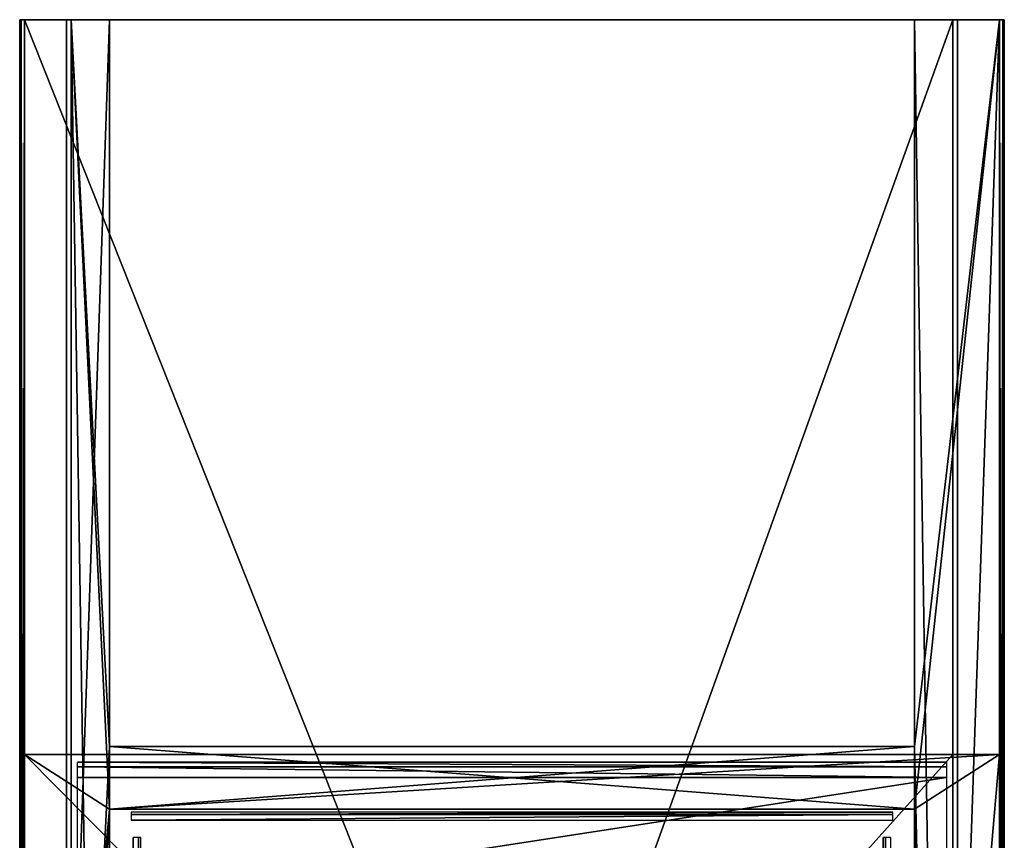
# Model space of a CAD drawing. Header units: millimetres. Extents: x -4 to 59, y -78 to 78.
# Tile 6 of 6: x -4 to 59, y 26 to 78. Entities that reach past the tile are written whole.
import ezdxf

# ---------------------------------------------------------------- set-up
doc = ezdxf.new("R2010")
doc.units = ezdxf.units.MM
doc.header["$LTSCALE"] = 65.185185
for name, color, linetype in [('1', 7, 'CONTINUOUS'), ('37', 7, 'CONTINUOUS'), ('38', 7, 'CONTINUOUS'), ('39', 7, 'CONTINUOUS'), ('4', 7, 'CONTINUOUS'), ('40', 7, 'CONTINUOUS'), ('41', 7, 'CONTINUOUS'), ('42', 7, 'CONTINUOUS'), ('43', 7, 'CONTINUOUS'), ('44', 7, 'CONTINUOUS'), ('45', 7, 'CONTINUOUS'), ('46', 7, 'CONTINUOUS'), ('47', 7, 'CONTINUOUS'), ('48', 7, 'CONTINUOUS'), ('49', 7, 'CONTINUOUS'), ('5', 7, 'CONTINUOUS'), ('50', 7, 'CONTINUOUS'), ('51', 7, 'CONTINUOUS'), ('52', 7, 'CONTINUOUS'), ('53', 7, 'CONTINUOUS'), ('54', 7, 'CONTINUOUS'), ('55', 7, 'CONTINUOUS'), ('56', 7, 'CONTINUOUS'), ('57', 7, 'CONTINUOUS'), ('58', 7, 'CONTINUOUS'), ('6', 7, 'CONTINUOUS'), ('60', 7, 'CONTINUOUS'), ('61', 7, 'CONTINUOUS'), ('62', 7, 'CONTINUOUS'), ('63', 7, 'CONTINUOUS'), ('64', 7, 'CONTINUOUS'), ('65', 7, 'CONTINUOUS'), ('66', 7, 'CONTINUOUS'), ('8', 7, 'CONTINUOUS'), ('9', 7, 'CONTINUOUS')]:
    doc.layers.add(name, color=color, linetype=linetype)

msp = doc.modelspace()

# ---------------------------------------------------------------- linework, layer by layer
at = {"layer": '1', "color": 251, "linetype": 'Continuous', "true_color": 0x4d4d4d}
for points in [[(55.6, 31, -0.01), (55.6, 31, -18.633), (0, 31, -18.633), (55.6, 31, -0.01)], [(0, 31, -0.01), (55.6, 31, -0.01), (0, 31, -18.633), (0, 31, -0.01)]]:
    msp.add_3dface(points, dxfattribs=at)
at = {"layer": '37', "linetype": 'Continuous'}
for points in [[(-3.4, -31.5, -60), (-3.4, 31.5, -60), (59, -31.5, -60), (-3.4, -31.5, -60)], [(59, -31.5, -60), (-3.4, 31.5, -60), (59, 31.5, -60), (59, -31.5, -60)]]:
    msp.add_3dface(points, dxfattribs=at)
at = {"layer": '38', "linetype": 'Continuous'}
for points in [[(-3.7, -31.5, -59.7), (-3.7, 31.5, 2.7), (-3.7, 31.5, -59.7), (-3.7, -31.5, -59.7)], [(-3.7, -31.5, 2.7), (-3.7, 31.5, 2.7), (-3.7, -31.5, -59.7), (-3.7, -31.5, 2.7)]]:
    msp.add_3dface(points, dxfattribs=at)
at = {"layer": '39', "linetype": 'Continuous'}
for points in [[(2.05, 28, 3), (-3.4, 31.5, 3), (-3.4, -31.5, 3), (2.05, 28, 3)], [(59, 31.5, 3), (-3.4, 31.5, 3), (2.05, 28, 3), (59, 31.5, 3)], [(53.55, 28, 3), (59, 31.5, 3), (2.05, 28, 3), (53.55, 28, 3)], [(53.55, -31.5, 3), (59, 31.5, 3), (53.55, 28, 3), (53.55, -31.5, 3)], [(59, -31.5, 3), (59, 31.5, 3), (53.55, -31.5, 3), (59, -31.5, 3)], [(2.05, -31.5, 3), (2.05, 28, 3), (-3.4, -31.5, 3), (2.05, -31.5, 3)]]:
    msp.add_3dface(points, dxfattribs=at)
at = {"layer": '4', "color": 251, "linetype": 'Continuous', "true_color": 0x4d4d4d}
for points in [[(55.6, 30.026, -19.633), (0, 21.487, -19.856), (0, 30.026, -19.633), (55.6, 30.026, -19.633)], [(55.6, 21.487, -19.856), (0, 21.487, -19.856), (55.6, 30.026, -19.633), (55.6, 21.487, -19.856)]]:
    msp.add_3dface(points, dxfattribs=at)
at = {"layer": '40', "linetype": 'Continuous'}
for points in [[(59.3, -31.5, -59.7), (59.3, 31.5, -59.7), (59.3, -31.5, 2.7), (59.3, -31.5, -59.7)], [(59.3, -31.5, 2.7), (59.3, 31.5, -59.7), (59.3, 31.5, 2.7), (59.3, -31.5, 2.7)]]:
    msp.add_3dface(points, dxfattribs=at)
at = {"layer": '41', "linetype": 'Continuous'}
for points in [[(56, -31.5, -57), (56, 31.5, -57), (-0.4, -31.5, -57), (56, -31.5, -57)], [(56, 31.5, -57), (-0.4, 31.5, -57), (-0.4, -31.5, -57), (56, 31.5, -57)]]:
    msp.add_3dface(points, dxfattribs=at)
at = {"layer": '42', "linetype": 'Continuous'}
for points in [[(-0.7, 31.5, -56.7), (-0.7, 31.5, -0.3), (-0.7, -31.5, -0.3), (-0.7, 31.5, -56.7)], [(-0.7, -31.5, -56.7), (-0.7, 31.5, -56.7), (-0.7, -31.5, -0.3), (-0.7, -31.5, -56.7)]]:
    msp.add_3dface(points, dxfattribs=at)
at = {"layer": '43', "linetype": 'Continuous'}
for points in [[(56.3, 31.5, -0.3), (56.3, 31.5, -56.7), (56.3, -31.5, -56.7), (56.3, 31.5, -0.3)], [(56.3, -31.5, -0.3), (56.3, 31.5, -0.3), (56.3, -31.5, -56.7), (56.3, -31.5, -0.3)]]:
    msp.add_3dface(points, dxfattribs=at)
at = {"layer": '44', "linetype": 'Continuous'}
for points in [[(-3.7, 31.5, 2.7), (-3.612, -31.5, 2.912), (-3.612, 31.5, 2.912), (-3.7, 31.5, 2.7)], [(-3.7, 31.5, 2.7), (-3.7, -31.5, 2.7), (-3.612, -31.5, 2.912), (-3.7, 31.5, 2.7)], [(-3.612, -31.5, 2.912), (-3.4, -31.5, 3), (-3.612, 31.5, 2.912), (-3.612, -31.5, 2.912)], [(-3.4, -31.5, 3), (-3.4, 31.5, 3), (-3.612, 31.5, 2.912), (-3.4, -31.5, 3)]]:
    msp.add_3dface(points, dxfattribs=at)
at = {"layer": '45', "linetype": 'Continuous'}
for points in [[(-3.612, -31.5, -59.912), (-3.7, -31.5, -59.7), (-3.612, 31.5, -59.912), (-3.612, -31.5, -59.912)], [(-3.7, -31.5, -59.7), (-3.7, 31.5, -59.7), (-3.612, 31.5, -59.912), (-3.7, -31.5, -59.7)], [(-3.4, 31.5, -60), (-3.4, -31.5, -60), (-3.612, -31.5, -59.912), (-3.4, 31.5, -60)], [(-3.4, 31.5, -60), (-3.612, -31.5, -59.912), (-3.612, 31.5, -59.912), (-3.4, 31.5, -60)]]:
    msp.add_3dface(points, dxfattribs=at)
at = {"layer": '46', "linetype": 'Continuous'}
for points in [[(59, -31.5, -60), (59, 31.5, -60), (59.212, 31.5, -59.912), (59, -31.5, -60)], [(59.212, -31.5, -59.912), (59, -31.5, -60), (59.212, 31.5, -59.912), (59.212, -31.5, -59.912)], [(59.3, 31.5, -59.7), (59.212, -31.5, -59.912), (59.212, 31.5, -59.912), (59.3, 31.5, -59.7)], [(59.3, 31.5, -59.7), (59.3, -31.5, -59.7), (59.212, -31.5, -59.912), (59.3, 31.5, -59.7)]]:
    msp.add_3dface(points, dxfattribs=at)
at = {"layer": '47', "linetype": 'Continuous'}
for points in [[(59, 31.5, 3), (59, -31.5, 3), (59.212, -31.5, 2.912), (59, 31.5, 3)], [(59, 31.5, 3), (59.212, -31.5, 2.912), (59.212, 31.5, 2.912), (59, 31.5, 3)], [(59.212, -31.5, 2.912), (59.3, -31.5, 2.7), (59.212, 31.5, 2.912), (59.212, -31.5, 2.912)], [(59.3, -31.5, 2.7), (59.3, 31.5, 2.7), (59.212, 31.5, 2.912), (59.3, -31.5, 2.7)]]:
    msp.add_3dface(points, dxfattribs=at)
at = {"layer": '48', "linetype": 'Continuous'}
for points in [[(59, 78.5, -60), (59, -78.5, -60), (-3.4, 78.5, -60), (59, 78.5, -60)], [(-3.4, 78.5, -60), (59, -78.5, -60), (-3.4, -78.5, -60), (-3.4, 78.5, -60)]]:
    msp.add_3dface(points, dxfattribs=at)
at = {"layer": '49', "linetype": 'Continuous'}
for points in [[(-3.7, -78.5, -59.7), (-3.7, 78.5, 2.7), (-3.7, 78.5, -59.7), (-3.7, -78.5, -59.7)], [(-3.7, -78.5, 2.7), (-3.7, 78.5, 2.7), (-3.7, -78.5, -59.7), (-3.7, -78.5, 2.7)]]:
    msp.add_3dface(points, dxfattribs=at)
at = {"layer": '5', "color": 251, "linetype": 'Continuous', "true_color": 0x4d4d4d}
for points in [[(3.558, 26.193, 3.5), (3.905, -26.193, 3.36), (3.905, 26.193, 3.36), (3.558, 26.193, 3.5)], [(3.558, -26.193, 3.5), (3.905, -26.193, 3.36), (3.558, 26.193, 3.5), (3.558, -26.193, 3.5)], [(3.905, 26.193, 3.36), (4.057, -26.193, 3.017), (4.057, 26.193, 3.017), (3.905, 26.193, 3.36)], [(3.905, -26.193, 3.36), (4.057, -26.193, 3.017), (3.905, 26.193, 3.36), (3.905, -26.193, 3.36)]]:
    msp.add_3dface(points, dxfattribs=at)
at = {"layer": '50', "linetype": 'Continuous'}
for points in [[(-3.4, 78.5, 3), (-3.4, -78.5, 3), (2.05, 78.5, 3), (-3.4, 78.5, 3)], [(2.05, 78.5, 3), (-3.4, -78.5, 3), (2.05, 32, 3), (2.05, 78.5, 3)], [(53.55, 28, 3), (53.55, -78.5, 3), (59, 78.5, 3), (53.55, 28, 3)], [(53.55, 32, 3), (53.55, 28, 3), (59, 78.5, 3), (53.55, 32, 3)], [(53.55, -78.5, 3), (59, -78.5, 3), (59, 78.5, 3), (53.55, -78.5, 3)], [(53.55, 78.5, 3), (53.55, 32, 3), (59, 78.5, 3), (53.55, 78.5, 3)], [(-3.4, -78.5, 3), (2.05, 28, 3), (2.05, 32, 3), (-3.4, -78.5, 3)], [(2.05, 28, 3), (53.55, 28, 3), (53.55, 32, 3), (2.05, 28, 3)], [(2.05, 32, 3), (2.05, 28, 3), (53.55, 32, 3), (2.05, 32, 3)], [(2.05, -78.5, 3), (2.05, 28, 3), (-3.4, -78.5, 3), (2.05, -78.5, 3)]]:
    msp.add_3dface(points, dxfattribs=at)
at = {"layer": '51', "linetype": 'Continuous'}
for points in [[(59.3, 78.5, 2.7), (59.3, -78.5, 2.7), (59.3, 78.5, -59.7), (59.3, 78.5, 2.7)], [(59.3, -78.5, 2.7), (59.3, -78.5, -59.7), (59.3, 78.5, -59.7), (59.3, -78.5, 2.7)]]:
    msp.add_3dface(points, dxfattribs=at)
at = {"layer": '52', "linetype": 'Continuous'}
for points in [[(56, 78.5, -57), (-0.4, 78.5, -57), (-0.4, -78.5, -57), (56, 78.5, -57)], [(56, -78.5, -57), (56, 78.5, -57), (-0.4, -78.5, -57), (56, -78.5, -57)]]:
    msp.add_3dface(points, dxfattribs=at)
at = {"layer": '53', "linetype": 'Continuous'}
for points in [[(-0.7, 78.5, -0.3), (-0.7, -78.5, -0.3), (-0.7, 78.5, -56.7), (-0.7, 78.5, -0.3)], [(-0.7, 78.5, -56.7), (-0.7, -78.5, -0.3), (-0.7, -78.5, -56.7), (-0.7, 78.5, -56.7)]]:
    msp.add_3dface(points, dxfattribs=at)
at = {"layer": '54', "linetype": 'Continuous'}
for points in [[(2.05, 78.5), (2.05, 32), (-0.4, 78.5), (2.05, 78.5)], [(2.05, 32), (2.05, 28), (-0.4, 78.5), (2.05, 32)], [(2.05, 28), (2.05, -78.5), (-0.4, 78.5), (2.05, 28)], [(2.05, -78.5), (-0.4, -78.5), (-0.4, 78.5), (2.05, -78.5)], [(53.55, 78.5), (56, -78.5), (53.55, 32), (53.55, 78.5)], [(56, 78.5), (56, -78.5), (53.55, 78.5), (56, 78.5)], [(53.55, 32), (53.55, 28), (2.05, 32), (53.55, 32)], [(53.55, 28), (2.05, 28), (2.05, 32), (53.55, 28)], [(56, -78.5), (53.55, 28), (53.55, 32), (56, -78.5)], [(53.55, -78.5), (53.55, 28), (56, -78.5), (53.55, -78.5)]]:
    msp.add_3dface(points, dxfattribs=at)
at = {"layer": '55', "linetype": 'Continuous'}
for points in [[(56.3, -78.5, -56.7), (56.3, 78.5, -0.3), (56.3, 78.5, -56.7), (56.3, -78.5, -56.7)], [(56.3, -78.5, -0.3), (56.3, 78.5, -0.3), (56.3, -78.5, -56.7), (56.3, -78.5, -0.3)]]:
    msp.add_3dface(points, dxfattribs=at)
at = {"layer": '56', "color": 2, "linetype": 'Continuous'}
for points in [[(2.05, 28, 3), (2.05, -78.5, 3), (2.05, 28), (2.05, 28, 3)], [(2.05, -78.5, 3), (2.05, -78.5), (2.05, 28), (2.05, -78.5, 3)]]:
    msp.add_3dface(points, dxfattribs=at)
at = {"layer": '57', "color": 2, "linetype": 'Continuous'}
for points in [[(53.55, 28, 3), (53.55, 28), (53.55, -78.5), (53.55, 28, 3)], [(53.55, -78.5, 3), (53.55, 28, 3), (53.55, -78.5), (53.55, -78.5, 3)]]:
    msp.add_3dface(points, dxfattribs=at)
at = {"layer": '58', "linetype": 'Continuous'}
for points in [[(59.3, 78.5, -59.7), (-3.7, 78.5, -59.7), (-0.4, 78.5, -57), (59.3, 78.5, -59.7)], [(-3.7, 78.5, 2.7), (-0.4, 78.5), (-0.612, 78.5, -0.088), (-3.7, 78.5, 2.7)], [(2.05, 78.5), (-3.7, 78.5, 2.7), (-3.612, 78.5, 2.912), (2.05, 78.5)], [(-3.7, 78.5, -59.7), (59.3, 78.5, -59.7), (59.212, 78.5, -59.912), (-3.7, 78.5, -59.7)], [(-0.4, 78.5, -57), (-3.7, 78.5, -59.7), (-0.612, 78.5, -56.912), (-0.4, 78.5, -57)], [(-3.7, 78.5, 2.7), (2.05, 78.5), (-0.4, 78.5), (-3.7, 78.5, 2.7)], [(-3.7, 78.5, -59.7), (-0.7, 78.5, -56.7), (-0.612, 78.5, -56.912), (-3.7, 78.5, -59.7)], [(-0.7, 78.5, -0.3), (-3.7, 78.5, 2.7), (-0.612, 78.5, -0.088), (-0.7, 78.5, -0.3)], [(-3.612, 78.5, -59.912), (-3.7, 78.5, -59.7), (59.212, 78.5, -59.912), (-3.612, 78.5, -59.912)], [(-3.7, 78.5, 2.7), (-0.7, 78.5, -0.3), (-0.7, 78.5, -56.7), (-3.7, 78.5, 2.7)], [(-3.7, 78.5, -59.7), (-3.7, 78.5, 2.7), (-0.7, 78.5, -56.7), (-3.7, 78.5, -59.7)], [(-3.4, 78.5, 3), (2.05, 78.5), (-3.612, 78.5, 2.912), (-3.4, 78.5, 3)], [(59, 78.5, -60), (-3.4, 78.5, -60), (-3.612, 78.5, -59.912), (59, 78.5, -60)], [(59, 78.5, -60), (-3.612, 78.5, -59.912), (59.212, 78.5, -59.912), (59, 78.5, -60)], [(-3.4, 78.5, 3), (2.05, 78.5, 3), (2.05, 78.5), (-3.4, 78.5, 3)], [(59.3, 78.5, -59.7), (-0.4, 78.5, -57), (56, 78.5, -57), (59.3, 78.5, -59.7)], [(59.3, 78.5, 2.7), (53.55, 78.5, 3), (59.212, 78.5, 2.912), (59.3, 78.5, 2.7)], [(53.55, 78.5, 3), (59.3, 78.5, 2.7), (56, 78.5), (53.55, 78.5, 3)], [(53.55, 78.5, 3), (59, 78.5, 3), (59.212, 78.5, 2.912), (53.55, 78.5, 3)], [(53.55, 78.5, 3), (56, 78.5), (53.55, 78.5), (53.55, 78.5, 3)], [(59.3, 78.5, -59.7), (56, 78.5, -57), (56.212, 78.5, -56.912), (59.3, 78.5, -59.7)], [(56, 78.5), (59.3, 78.5, 2.7), (56.212, 78.5, -0.088), (56, 78.5)], [(56.3, 78.5, -56.7), (59.3, 78.5, -59.7), (56.212, 78.5, -56.912), (56.3, 78.5, -56.7)], [(59.3, 78.5, 2.7), (56.3, 78.5, -0.3), (56.212, 78.5, -0.088), (59.3, 78.5, 2.7)], [(56.3, 78.5, -0.3), (59.3, 78.5, -59.7), (56.3, 78.5, -56.7), (56.3, 78.5, -0.3)], [(59.3, 78.5, 2.7), (59.3, 78.5, -59.7), (56.3, 78.5, -0.3), (59.3, 78.5, 2.7)]]:
    msp.add_3dface(points, dxfattribs=at)
at = {"layer": '6', "color": 251, "linetype": 'Continuous', "true_color": 0x4d4d4d}
for points in [[(51.695, -26.193, 3.36), (51.543, 26.193, 3.017), (51.543, -26.193, 3.017), (51.695, -26.193, 3.36)], [(51.695, 26.193, 3.36), (51.543, 26.193, 3.017), (51.695, -26.193, 3.36), (51.695, 26.193, 3.36)], [(52.042, 26.193, 3.5), (51.695, 26.193, 3.36), (52.042, -26.193, 3.5), (52.042, 26.193, 3.5)], [(52.042, -26.193, 3.5), (51.695, 26.193, 3.36), (51.695, -26.193, 3.36), (52.042, -26.193, 3.5)]]:
    msp.add_3dface(points, dxfattribs=at)
at = {"layer": '60', "color": 2, "linetype": 'Continuous'}
for points in [[(2.05, 78.5, 3), (2.05, 32, 3), (2.05, 78.5), (2.05, 78.5, 3)], [(2.05, 32, 3), (2.05, 32), (2.05, 78.5), (2.05, 32, 3)]]:
    msp.add_3dface(points, dxfattribs=at)
at = {"layer": '61', "color": 2, "linetype": 'Continuous'}
for points in [[(2.05, 32, 3), (53.55, 32, 3), (2.05, 32), (2.05, 32, 3)], [(53.55, 32, 3), (53.55, 32), (2.05, 32), (53.55, 32, 3)]]:
    msp.add_3dface(points, dxfattribs=at)
at = {"layer": '62', "color": 2, "linetype": 'Continuous'}
for points in [[(53.55, 32, 3), (53.55, 78.5, 3), (53.55, 32), (53.55, 32, 3)], [(53.55, 78.5, 3), (53.55, 78.5), (53.55, 32), (53.55, 78.5, 3)]]:
    msp.add_3dface(points, dxfattribs=at)
at = {"layer": '63', "linetype": 'Continuous'}
for points in [[(59, -78.5, -60), (59, 78.5, -60), (59.212, 78.5, -59.912), (59, -78.5, -60)], [(59, -78.5, -60), (59.212, 78.5, -59.912), (59.212, -78.5, -59.912), (59, -78.5, -60)], [(59.212, 78.5, -59.912), (59.3, 78.5, -59.7), (59.212, -78.5, -59.912), (59.212, 78.5, -59.912)], [(59.3, 78.5, -59.7), (59.3, -78.5, -59.7), (59.212, -78.5, -59.912), (59.3, 78.5, -59.7)]]:
    msp.add_3dface(points, dxfattribs=at)
at = {"layer": '64', "linetype": 'Continuous'}
for points in [[(59.212, 78.5, 2.912), (59, 78.5, 3), (59.212, -78.5, 2.912), (59.212, 78.5, 2.912)], [(59, 78.5, 3), (59, -78.5, 3), (59.212, -78.5, 2.912), (59, 78.5, 3)], [(59.3, -78.5, 2.7), (59.212, 78.5, 2.912), (59.212, -78.5, 2.912), (59.3, -78.5, 2.7)], [(59.3, -78.5, 2.7), (59.3, 78.5, 2.7), (59.212, 78.5, 2.912), (59.3, -78.5, 2.7)]]:
    msp.add_3dface(points, dxfattribs=at)
at = {"layer": '65', "linetype": 'Continuous'}
for points in [[(-3.7, 78.5, 2.7), (-3.7, -78.5, 2.7), (-3.612, -78.5, 2.912), (-3.7, 78.5, 2.7)], [(-3.612, 78.5, 2.912), (-3.7, 78.5, 2.7), (-3.612, -78.5, 2.912), (-3.612, 78.5, 2.912)], [(-3.4, -78.5, 3), (-3.4, 78.5, 3), (-3.612, 78.5, 2.912), (-3.4, -78.5, 3)], [(-3.4, -78.5, 3), (-3.612, 78.5, 2.912), (-3.612, -78.5, 2.912), (-3.4, -78.5, 3)]]:
    msp.add_3dface(points, dxfattribs=at)
at = {"layer": '66', "linetype": 'Continuous'}
for points in [[(-3.7, -78.5, -59.7), (-3.7, 78.5, -59.7), (-3.612, 78.5, -59.912), (-3.7, -78.5, -59.7)], [(-3.7, -78.5, -59.7), (-3.612, 78.5, -59.912), (-3.612, -78.5, -59.912), (-3.7, -78.5, -59.7)], [(-3.4, 78.5, -60), (-3.4, -78.5, -60), (-3.612, -78.5, -59.912), (-3.4, 78.5, -60)], [(-3.612, 78.5, -59.912), (-3.4, 78.5, -60), (-3.612, -78.5, -59.912), (-3.612, 78.5, -59.912)]]:
    msp.add_3dface(points, dxfattribs=at)
at = {"layer": '8', "color": 251, "linetype": 'Continuous', "true_color": 0x4d4d4d}
for points in [[(0, 30.716, -19.331), (0, 31, -18.633), (55.6, 30.716, -19.331), (0, 30.716, -19.331)], [(0, 31, -18.633), (55.6, 31, -18.633), (55.6, 30.716, -19.331), (0, 31, -18.633)], [(55.6, 30.026, -19.633), (0, 30.716, -19.331), (55.6, 30.716, -19.331), (55.6, 30.026, -19.633)], [(55.6, 30.026, -19.633), (0, 30.026, -19.633), (0, 30.716, -19.331), (55.6, 30.026, -19.633)]]:
    msp.add_3dface(points, dxfattribs=at)
at = {"layer": '9', "color": 251, "linetype": 'Continuous', "true_color": 0x4d4d4d}
for points in [[(3.442, 27.655, 3.36), (52.158, 27.807, 3.017), (3.442, 27.807, 3.017), (3.442, 27.655, 3.36)], [(52.158, 27.655, 3.36), (52.158, 27.807, 3.017), (3.442, 27.655, 3.36), (52.158, 27.655, 3.36)], [(3.442, 27.308, 3.5), (52.158, 27.655, 3.36), (3.442, 27.655, 3.36), (3.442, 27.308, 3.5)], [(52.158, 27.308, 3.5), (52.158, 27.655, 3.36), (3.442, 27.308, 3.5), (52.158, 27.308, 3.5)]]:
    msp.add_3dface(points, dxfattribs=at)

doc.saveas('drawing.dxf')
